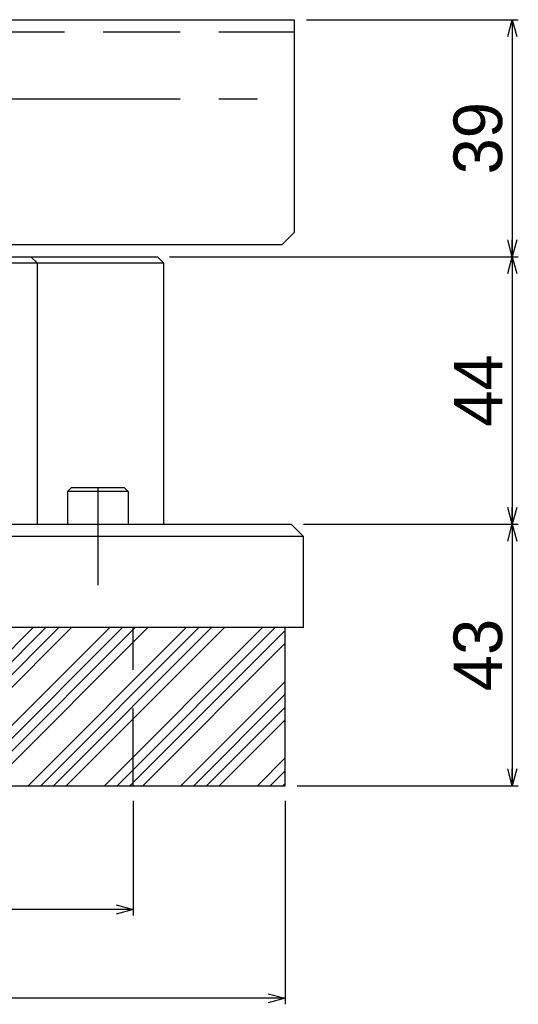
# Model space of a CAD drawing. Extents: x 0 to 1108, y 0 to 800.
# Tile 9 of 13: x 535 to 617, y 287 to 449. Entities that reach past the tile are written whole.
import ezdxf

# ---------------------------------------------------------------- set-up
doc = ezdxf.new("R2010")
doc.units = 0
doc.linetypes.add('CENTER', pattern=[50.8, 31.75, -6.35, 6.35, -6.35])
doc.linetypes.add('DASHED', pattern=[19.05, 12.7, -6.35])
doc.layers.get('0').update_dxf_attribs({"linetype": 'CONTINUOUS'})
doc.layers.get('DEFPOINTS').update_dxf_attribs({"linetype": 'CONTINUOUS'})
doc.layers.add('フレーム', color=151, linetype='CONTINUOUS')
doc.styles.add('MX_DIMTXSTY_4', font='txt.sh', dxfattribs={"width": 1.1, "bigfont": 'extfont'})
doc.styles.add('MX_DIMTXSTY_7', font='txt.sh', dxfattribs={"width": 1.05, "bigfont": 'extfont'})
doc.styles.add('MX_NOTE_STANDARD', font='txt.sh', dxfattribs={"bigfont": 'extfont'})
doc.dimstyles.new('MXDIMSTYLE', dxfattribs={"dimtxt": 2.5, "dimasz": 2.5, "dimexe": 1, "dimexo": 1, "dimgap": 1.6, "dimtad": 1, "dimdsep": 46, "dimtxsty": 'MX_NOTE_STANDARD', "dimblk1": 'OPEN30', "dimblk2": 'OPEN30', "dimsah": 1, "dimcen": 2.5, "dimadec": 0, "dimazin": 0, "dimtfac": 1, "dimtmove": 0, "dimatfit": 3, "dimldrblk": 'OPEN30', "dimfxl": 1, "dimtzin": 0, "dimarcsym": 0})

# ---------------------------------------------------------------- blocks, each defined once
blk = doc.blocks.new('_OPEN30')
at = {"color": 0, "linetype": 'ByBlock', "lineweight": -2}
for p, q in [((-1, 0.267949), (0, 0)), ((0, 0), (-1, -0.267949)), ((0, 0), (-1, 0))]:
    blk.add_line(p, q, dxfattribs=at)
blk = doc.blocks.new('*D40')
at = {"color": 22, "linetype": 'CONTINUOUS'}
for p, q in [((328.986606, 320.476375), (328.986606, 287.017764)), ((578.986606, 320.476375), (578.986606, 287.017764)), ((578.986606, 288.017764), (328.986606, 288.017764))]:
    blk.add_line(p, q, dxfattribs=at)
at = {"layer": 'DEFPOINTS', "color": 0, "linetype": 'CONTINUOUS'}
for p in [(328.986606, 322.976375), (578.986606, 322.976375), (328.986606, 288.017764)]:
    blk.add_point(p, dxfattribs=at)
at = {"color": 22, "linetype": 'CONTINUOUS', "xscale": 2.77, "yscale": 2.77, "zscale": 2.77, "rotation": 180}
blk.add_blockref('_OPEN30', (328.986606, 288.017764), dxfattribs=at)
at = {"color": 22, "linetype": 'CONTINUOUS', "xscale": 2.77, "yscale": 2.77, "zscale": 2.77}
blk.add_blockref('_OPEN30', (578.986606, 288.017764), dxfattribs=at)
at = {"color": 22, "linetype": 'CONTINUOUS', "insert": (453.986606, 293.617764), "char_height": 8, "attachment_point": 5, "line_spacing_factor": 0.72, "style": 'MX_DIMTXSTY_7'}
blk.add_mtext('\\A1;250', dxfattribs=at)
blk = doc.blocks.new('*D41')
at = {"color": 22, "linetype": 'CONTINUOUS'}
for p, q in [((353.986606, 320.476373), (353.986606, 301.611143)), ((553.986606, 320.476373), (553.986606, 301.611143)), ((553.986606, 302.611143), (353.986606, 302.611143))]:
    blk.add_line(p, q, dxfattribs=at)
at = {"layer": 'DEFPOINTS', "color": 0, "linetype": 'CONTINUOUS'}
for p in [(353.986606, 322.976373), (553.986606, 322.976373), (353.986606, 302.611143)]:
    blk.add_point(p, dxfattribs=at)
at = {"color": 22, "linetype": 'CONTINUOUS', "xscale": 2.77, "yscale": 2.77, "zscale": 2.77, "rotation": 180}
blk.add_blockref('_OPEN30', (353.986606, 302.611143), dxfattribs=at)
at = {"color": 22, "linetype": 'CONTINUOUS', "xscale": 2.77, "yscale": 2.77, "zscale": 2.77}
blk.add_blockref('_OPEN30', (553.986606, 302.611143), dxfattribs=at)
at = {"color": 22, "linetype": 'CONTINUOUS', "insert": (453.986606, 308.211143), "char_height": 8, "attachment_point": 5, "line_spacing_factor": 0.72, "style": 'MX_DIMTXSTY_4'}
blk.add_mtext('\\A1;200', dxfattribs=at)
blk = doc.blocks.new('*D49')
at = {"color": 22, "linetype": 'CONTINUOUS'}
for p, q in [((581.986604, 365.976374), (617.338258, 365.976374)), ((616.338258, 365.976374), (616.338258, 322.976372)), ((580.986604, 322.976372), (617.338258, 322.976372))]:
    blk.add_line(p, q, dxfattribs=at)
at = {"layer": 'DEFPOINTS', "color": 0, "linetype": 'CONTINUOUS'}
for p in [(579.986604, 365.976374), (578.986604, 322.976372), (616.338258, 322.976372)]:
    blk.add_point(p, dxfattribs=at)
at = {"color": 22, "linetype": 'CONTINUOUS', "xscale": 2.77, "yscale": 2.77, "zscale": 2.77}
for p, rotation in [((616.338258, 365.976374), 90), ((616.338258, 322.976372), 270)]:
    blk.add_blockref('_OPEN30', p, dxfattribs=dict(at, rotation=rotation))
at = {"color": 22, "linetype": 'CONTINUOUS', "insert": (610.738258, 344.476372), "char_height": 8, "attachment_point": 5, "rotation": 90, "line_spacing_factor": 0.72}
blk.add_mtext('\\A1;43', dxfattribs=at)
blk = doc.blocks.new('*D50')
at = {"color": 22, "linetype": 'CONTINUOUS'}
for p, q in [((559.986604, 409.976374), (617.338258, 409.976374)), ((616.338258, 409.976374), (616.338258, 365.976374)), ((581.986604, 365.976374), (617.338258, 365.976374))]:
    blk.add_line(p, q, dxfattribs=at)
at = {"layer": 'DEFPOINTS', "color": 0, "linetype": 'CONTINUOUS'}
for p in [(557.986604, 409.976374), (579.986604, 365.976374), (616.338258, 365.976374)]:
    blk.add_point(p, dxfattribs=at)
at = {"color": 22, "linetype": 'CONTINUOUS', "xscale": 2.77, "yscale": 2.77, "zscale": 2.77}
for p, rotation in [((616.338258, 409.976374), 90), ((616.338258, 365.976374), 270)]:
    blk.add_blockref('_OPEN30', p, dxfattribs=dict(at, rotation=rotation))
at = {"color": 22, "linetype": 'CONTINUOUS', "insert": (610.738258, 387.976374), "char_height": 8, "attachment_point": 5, "rotation": 90, "line_spacing_factor": 0.72}
blk.add_mtext('\\A1;44', dxfattribs=at)
blk = doc.blocks.new('*D59')
at = {"color": 22, "linetype": 'CONTINUOUS'}
for p, q in [((582.486627, 448.976373), (617.338258, 448.976373)), ((616.338258, 448.976373), (616.338258, 409.976374)), ((559.986604, 409.976374), (617.338258, 409.976374))]:
    blk.add_line(p, q, dxfattribs=at)
at = {"layer": 'DEFPOINTS', "color": 0, "linetype": 'CONTINUOUS'}
for p in [(580.486627, 448.976373), (557.986604, 409.976374), (616.338258, 409.976374)]:
    blk.add_point(p, dxfattribs=at)
at = {"color": 22, "linetype": 'CONTINUOUS', "xscale": 2.77, "yscale": 2.77, "zscale": 2.77}
for p, rotation in [((616.338258, 448.976373), 90), ((616.338258, 409.976374), 270)]:
    blk.add_blockref('_OPEN30', p, dxfattribs=dict(at, rotation=rotation))
at = {"color": 22, "linetype": 'CONTINUOUS', "insert": (610.738258, 429.476373), "char_height": 8, "attachment_point": 5, "rotation": 90, "line_spacing_factor": 0.72}
blk.add_mtext('\\A1;39', dxfattribs=at)

msp = doc.modelspace()

# ---------------------------------------------------------------- hatches: boundary and pattern name
at = {"layer": 'フレーム', "linetype": 'CONTINUOUS'}
h = msp.add_hatch(dxfattribs=at)
h.set_pattern_fill('ANSI34', scale=0.46667, style=0)
h.paths.add_polyline_path([(578.987, 348.976), (328.987, 348.976), (328.987, 322.976), (578.987, 322.976)])

# ---------------------------------------------------------------- linework, layer by layer
at = {"layer": 'フレーム', "color": 254, "linetype": 'CONTINUOUS'}
for p, q in [((529.987, 448.976), (580.487, 448.976)), ((580.487, 448.976), (580.487, 413.976)), ((580.487, 413.976), (578.487, 411.976)), ((529.987, 411.976), (578.487, 411.976)), ((331.487, 409.976), (557.987, 409.976)), ((538.181, 408.976), (537.181, 409.976)), ((558.987, 408.976), (557.987, 409.976)), ((330.487, 408.976), (558.987, 408.976)), ((538.181, 408.976), (538.181, 365.976)), ((558.987, 408.976), (558.987, 365.976)), ((543.781, 371.976), (543.181, 371.376)), ((543.181, 371.376), (543.181, 365.976)), ((553.181, 371.376), (543.181, 371.376)), ((552.581, 371.976), (543.781, 371.976)), ((552.581, 371.976), (553.181, 371.376)), ((553.181, 371.376), (553.181, 365.976)), ((330.487, 365.976), (579.987, 365.976)), ((579.987, 365.976), (581.987, 363.976)), ((581.987, 363.976), (339.339, 363.976)), ((581.987, 348.976), (581.987, 363.976)), ((581.987, 348.976), (325.987, 348.976)), ((553.987, 348.976), (502.987, 348.976)), ((578.987, 322.976), (578.987, 348.976)), ((328.987, 322.976), (578.987, 322.976)), ((353.987, 322.976), (553.987, 322.976))]:
    msp.add_line(p, q, dxfattribs=at)
at = {"layer": 'フレーム', "color": 7, "linetype": 'DASHED'}
for p, q in [((529.987, 446.976), (580.487, 446.976)), ((553.987, 322.976), (553.987, 348.976))]:
    msp.add_line(p, q, dxfattribs=at)
at = {"layer": 'フレーム', "color": 22, "linetype": 'CENTER'}
for p, q in [((529.987, 435.979), (579.962, 435.979)), ((548.181, 371.976), (548.181, 355.976))]:
    msp.add_line(p, q, dxfattribs=at)

# ---------------------------------------------------------------- dimensions: what is measured, and where the dimension line sits
at = {"layer": 'フレーム', "color": 22, "linetype": 'CONTINUOUS'}
for base, p1, p2, picture, middle in [((616.338, 409.976), (580.487, 448.976), (557.987, 409.976), '*D59', (616.338, 429.476)), ((616.338, 365.976), (557.987, 409.976), (579.987, 365.976), '*D50', (616.338, 387.976)), ((616.338, 322.976), (579.987, 365.976), (578.987, 322.976), '*D49', (616.338, 344.476))]:
    dim = msp.add_linear_dim(base=base, p1=p1, p2=p2, angle=90, text='\\A1;<>', dimstyle='MXDIMSTYLE', override={"dimtxt": 8, "dimasz": 2.77, "dimexo": 2, "dimtzin": 8}, dxfattribs=at)
    dim.commit()
    dim.dimension.update_dxf_attribs({"geometry": picture, "text_midpoint": middle, "dimtype": 128})
for base, p1, p2, override, picture, middle in [((328.987, 288.018), (578.987, 322.976), (328.987, 322.976), {"dimtxt": 8, "dimasz": 2.77, "dimexo": 2.5, "dimtxsty": 'MX_DIMTXSTY_7', "dimtzin": 8}, '*D40', (453.987, 288.018)), ((353.987, 302.611), (553.987, 322.976), (353.987, 322.976), {"dimtxt": 8, "dimasz": 2.77, "dimexo": 2.5, "dimtxsty": 'MX_DIMTXSTY_4', "dimtzin": 8}, '*D41', (453.987, 302.611))]:
    dim = msp.add_linear_dim(base=base, p1=p1, p2=p2, text='\\A1;<>', dimstyle='MXDIMSTYLE', override=override, dxfattribs=at)
    dim.commit()
    dim.dimension.update_dxf_attribs({"geometry": picture, "text_midpoint": middle, "dimtype": 128})

doc.saveas('drawing.dxf')
